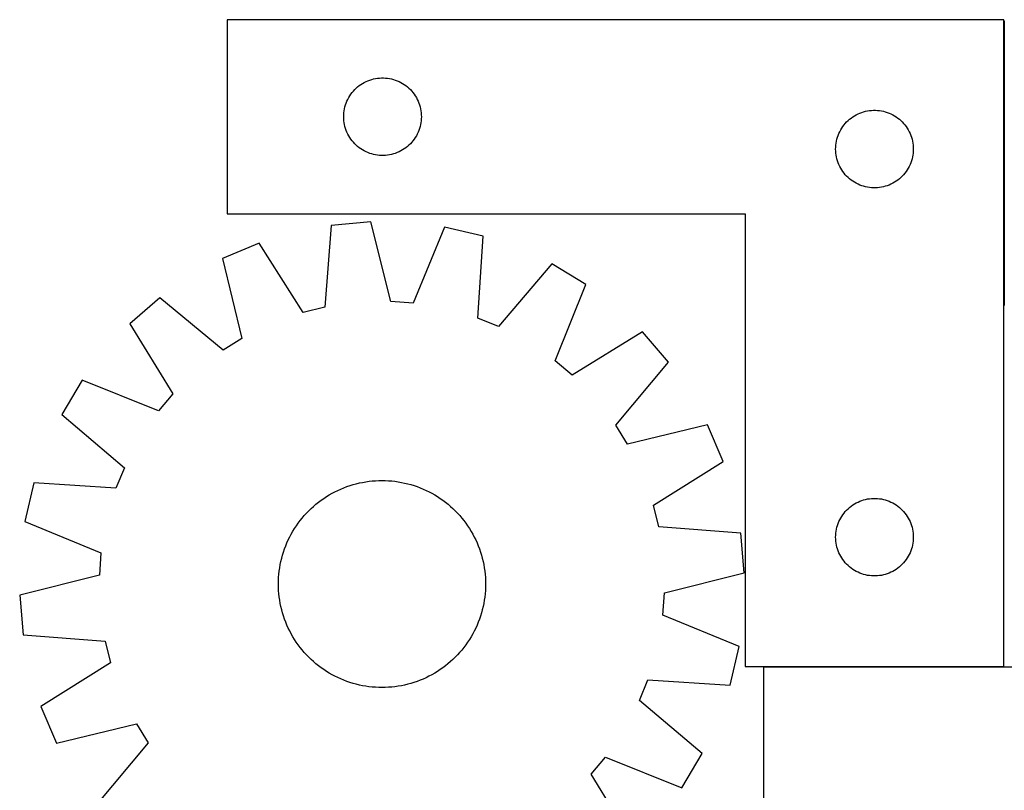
# Model space of a CAD drawing. Header units: millimetres. Extents: x 7 to 1492, y 7 to 2993.
# Tile 9 of 13: x 368 to 749, y 2696 to 2993. Entities that reach past the tile are written whole.
import ezdxf

# ---------------------------------------------------------------- set-up
doc = ezdxf.new("R2010")
doc.units = ezdxf.units.MM
doc.layers.add('COMMON', color=5, linetype='CONTINUOUS', true_color=0x0000ff)
doc.layers.add('CUT', color=7, linetype='CONTINUOUS', true_color=0x000000)

msp = doc.modelspace()

# ---------------------------------------------------------------- linework, layer by layer
at = {"layer": 'COMMON'}
for p, q in [((748.725556, 2992.995423), (748.725556, 2882.995423)), ((748.625556, 2743.315107), (655.755788, 2743.315107))]:
    msp.add_line(p, q, dxfattribs=at)
at = {"layer": 'CUT'}
for p, q in [((748.625556, 2993.415107), (448.625556, 2993.415107)), ((448.625556, 2993.415107), (448.625556, 2918.415107)), ((748.625556, 2743.415107), (748.625556, 2993.415107)), ((503.69742, 2970.082445), (504.433272, 2970.317355)), ((504.433272, 2970.317355), (505.18024, 2970.514072)), ((505.18024, 2970.514072), (505.936345, 2970.672076)), ((505.936345, 2970.672076), (506.699581, 2970.790947)), ((506.699581, 2970.790947), (507.467924, 2970.87037)), ((507.467924, 2970.87037), (508.239337, 2970.910134)), ((508.239337, 2970.910134), (509.011775, 2970.910134)), ((509.011775, 2970.910134), (509.783188, 2970.87037)), ((509.783188, 2970.87037), (510.551531, 2970.790947)), ((510.551531, 2970.790947), (511.314768, 2970.672076)), ((511.314768, 2970.672076), (512.070872, 2970.514072)), ((512.070872, 2970.514072), (512.817841, 2970.317355)), ((512.817841, 2970.317355), (513.553692, 2970.082445)), ((497.358577, 2965.817389), (497.883273, 2966.384269)), ((497.883273, 2966.384269), (498.436456, 2966.923387)), ((498.436456, 2966.923387), (499.016658, 2967.433313)), ((499.016658, 2967.433313), (499.622342, 2967.912695)), ((499.622342, 2967.912695), (500.2519, 2968.360262)), ((500.2519, 2968.360262), (500.903664, 2968.774826)), ((500.903664, 2968.774826), (501.575905, 2969.155289)), ((501.575905, 2969.155289), (502.26684, 2969.500641)), ((502.26684, 2969.500641), (502.974638, 2969.809966)), ((502.974638, 2969.809966), (503.69742, 2970.082445)), ((513.553692, 2970.082445), (514.276475, 2969.809966)), ((514.276475, 2969.809966), (514.984272, 2969.500641)), ((514.984272, 2969.500641), (515.675207, 2969.155289)), ((515.675207, 2969.155289), (516.347448, 2968.774826)), ((516.347448, 2968.774826), (516.999212, 2968.360262)), ((516.999212, 2968.360262), (517.62877, 2967.912695)), ((517.62877, 2967.912695), (518.234454, 2967.433313)), ((518.234454, 2967.433313), (518.814656, 2966.923387)), ((518.814656, 2966.923387), (519.367839, 2966.384269)), ((519.367839, 2966.384269), (519.892535, 2965.817389)), ((494.880803, 2961.921915), (495.20825, 2962.621514)), ((495.20825, 2962.621514), (495.571278, 2963.303328)), ((495.571278, 2963.303328), (495.968923, 2963.96555)), ((495.968923, 2963.96555), (496.400131, 2964.606423)), ((496.400131, 2964.606423), (496.863759, 2965.224249)), ((496.863759, 2965.224249), (497.358577, 2965.817389)), ((519.892535, 2965.817389), (520.387353, 2965.224249)), ((520.387353, 2965.224249), (520.850981, 2964.606423)), ((520.850981, 2964.606423), (521.28219, 2963.96555)), ((521.28219, 2963.96555), (521.679835, 2963.303328)), ((521.679835, 2963.303328), (522.042862, 2962.621514)), ((522.042862, 2962.621514), (522.37031, 2961.921915)), ((493.804238, 2958.223465), (493.942721, 2958.983388)), ((493.942721, 2958.983388), (494.12014, 2959.735174)), ((494.12014, 2959.735174), (494.336025, 2960.476829)), ((494.336025, 2960.476829), (494.589804, 2961.206388)), ((494.589804, 2961.206388), (494.880803, 2961.921915)), ((522.37031, 2961.921915), (522.661308, 2961.206388)), ((522.661308, 2961.206388), (522.915087, 2960.476829)), ((522.915087, 2960.476829), (523.130972, 2959.735174)), ((523.130972, 2959.735174), (523.308391, 2958.983388)), ((523.308391, 2958.983388), (523.446875, 2958.223465)), ((493.625556, 2955.915107), (493.645445, 2956.687288)), ((493.645445, 2955.142925), (493.625556, 2955.915107)), ((493.645445, 2956.687288), (493.705058, 2957.457422)), ((493.705058, 2954.372792), (493.645445, 2955.142925)), ((493.705058, 2957.457422), (493.804238, 2958.223465)), ((523.446875, 2958.223465), (523.546054, 2957.457422)), ((523.546054, 2957.457422), (523.605667, 2956.687288)), ((523.605667, 2955.142925), (523.546054, 2954.372792)), ((523.605667, 2956.687288), (523.625556, 2955.915107)), ((523.625556, 2955.915107), (523.605667, 2955.142925)), ((688.436456, 2954.423387), (689.016658, 2954.933313)), ((689.016658, 2954.933313), (689.622342, 2955.412695)), ((689.622342, 2955.412695), (690.2519, 2955.860262)), ((690.2519, 2955.860262), (690.903664, 2956.274826)), ((690.903664, 2956.274826), (691.575905, 2956.655289)), ((691.575905, 2956.655289), (692.26684, 2957.000641)), ((692.26684, 2957.000641), (692.974638, 2957.309966)), ((692.974638, 2957.309966), (693.69742, 2957.582445)), ((693.69742, 2957.582445), (694.433272, 2957.817355)), ((694.433272, 2957.817355), (695.18024, 2958.014072)), ((695.18024, 2958.014072), (695.936345, 2958.172076)), ((695.936345, 2958.172076), (696.699581, 2958.290947)), ((696.699581, 2958.290947), (697.467924, 2958.37037)), ((697.467924, 2958.37037), (698.239337, 2958.410134)), ((698.239337, 2958.410134), (699.011775, 2958.410134)), ((699.011775, 2958.410134), (699.783188, 2958.37037)), ((699.783188, 2958.37037), (700.551531, 2958.290947)), ((700.551531, 2958.290947), (701.314768, 2958.172076)), ((701.314768, 2958.172076), (702.070872, 2958.014072)), ((702.070872, 2958.014072), (702.817841, 2957.817355)), ((702.817841, 2957.817355), (703.553692, 2957.582445)), ((703.553692, 2957.582445), (704.276475, 2957.309966)), ((704.276475, 2957.309966), (704.984272, 2957.000641)), ((704.984272, 2957.000641), (705.675207, 2956.655289)), ((705.675207, 2956.655289), (706.347448, 2956.274826)), ((706.347448, 2956.274826), (706.999212, 2955.860262)), ((706.999212, 2955.860262), (707.62877, 2955.412695)), ((707.62877, 2955.412695), (708.234454, 2954.933313)), ((708.234454, 2954.933313), (708.814656, 2954.423387)), ((493.804238, 2953.606748), (493.705058, 2954.372792)), ((493.942721, 2952.846826), (493.804238, 2953.606748)), ((494.12014, 2952.09504), (493.942721, 2952.846826)), ((494.336025, 2951.353384), (494.12014, 2952.09504)), ((494.589804, 2950.623825), (494.336025, 2951.353384)), ((522.915087, 2951.353384), (522.661308, 2950.623825)), ((523.130972, 2952.09504), (522.915087, 2951.353384)), ((523.308391, 2952.846826), (523.130972, 2952.09504)), ((523.446875, 2953.606748), (523.308391, 2952.846826)), ((523.546054, 2954.372792), (523.446875, 2953.606748)), ((685.571278, 2950.803328), (685.968923, 2951.46555)), ((685.968923, 2951.46555), (686.400131, 2952.106423)), ((686.400131, 2952.106423), (686.863759, 2952.724249)), ((686.863759, 2952.724249), (687.358577, 2953.317389)), ((687.358577, 2953.317389), (687.883273, 2953.884269)), ((687.883273, 2953.884269), (688.436456, 2954.423387)), ((708.814656, 2954.423387), (709.367839, 2953.884269)), ((709.367839, 2953.884269), (709.892535, 2953.317389)), ((709.892535, 2953.317389), (710.387353, 2952.724249)), ((710.387353, 2952.724249), (710.850981, 2952.106423)), ((710.850981, 2952.106423), (711.28219, 2951.46555)), ((711.28219, 2951.46555), (711.679835, 2950.803328)), ((494.880803, 2949.908298), (494.589804, 2950.623825)), ((495.20825, 2949.2087), (494.880803, 2949.908298)), ((495.571278, 2948.526886), (495.20825, 2949.2087)), ((495.968923, 2947.864664), (495.571278, 2948.526886)), ((496.400131, 2947.22379), (495.968923, 2947.864664)), ((521.28219, 2947.864664), (520.850981, 2947.22379)), ((521.679835, 2948.526886), (521.28219, 2947.864664)), ((522.042862, 2949.2087), (521.679835, 2948.526886)), ((522.37031, 2949.908298), (522.042862, 2949.2087)), ((522.661308, 2950.623825), (522.37031, 2949.908298)), ((684.12014, 2947.235174), (684.336025, 2947.976829)), ((684.336025, 2947.976829), (684.589804, 2948.706388)), ((684.589804, 2948.706388), (684.880803, 2949.421915)), ((684.880803, 2949.421915), (685.20825, 2950.121514)), ((685.20825, 2950.121514), (685.571278, 2950.803328)), ((711.679835, 2950.803328), (712.042862, 2950.121514)), ((712.042862, 2950.121514), (712.37031, 2949.421915)), ((712.37031, 2949.421915), (712.661308, 2948.706388)), ((712.661308, 2948.706388), (712.915087, 2947.976829)), ((712.915087, 2947.976829), (713.130972, 2947.235174)), ((496.863759, 2946.605965), (496.400131, 2947.22379)), ((497.358577, 2946.012825), (496.863759, 2946.605965)), ((497.883273, 2945.445944), (497.358577, 2946.012825)), ((498.436456, 2944.906826), (497.883273, 2945.445944)), ((499.016658, 2944.3969), (498.436456, 2944.906826)), ((499.622342, 2943.917518), (499.016658, 2944.3969)), ((500.2519, 2943.469952), (499.622342, 2943.917518)), ((517.62877, 2943.917518), (516.999212, 2943.469952)), ((518.234454, 2944.3969), (517.62877, 2943.917518)), ((518.814656, 2944.906826), (518.234454, 2944.3969)), ((519.367839, 2945.445944), (518.814656, 2944.906826)), ((519.892535, 2946.012825), (519.367839, 2945.445944)), ((520.387353, 2946.605965), (519.892535, 2946.012825)), ((520.850981, 2947.22379), (520.387353, 2946.605965)), ((683.625556, 2943.415107), (683.645445, 2944.187288)), ((683.645445, 2944.187288), (683.705058, 2944.957422)), ((683.705058, 2944.957422), (683.804238, 2945.723465)), ((683.804238, 2945.723465), (683.942721, 2946.483388)), ((683.942721, 2946.483388), (684.12014, 2947.235174)), ((713.130972, 2947.235174), (713.308391, 2946.483388)), ((713.308391, 2946.483388), (713.446875, 2945.723465)), ((713.446875, 2945.723465), (713.546054, 2944.957422)), ((713.546054, 2944.957422), (713.605667, 2944.187288)), ((713.605667, 2944.187288), (713.625556, 2943.415107)), ((500.903664, 2943.055387), (500.2519, 2943.469952)), ((501.575905, 2942.674925), (500.903664, 2943.055387)), ((502.26684, 2942.329573), (501.575905, 2942.674925)), ((502.974638, 2942.020247), (502.26684, 2942.329573)), ((503.69742, 2941.747768), (502.974638, 2942.020247)), ((504.433272, 2941.512859), (503.69742, 2941.747768)), ((505.18024, 2941.316141), (504.433272, 2941.512859)), ((505.936345, 2941.158137), (505.18024, 2941.316141)), ((506.699581, 2941.039267), (505.936345, 2941.158137)), ((507.467924, 2940.959844), (506.699581, 2941.039267)), ((508.239337, 2940.92008), (507.467924, 2940.959844)), ((509.011775, 2940.92008), (508.239337, 2940.92008)), ((509.783188, 2940.959844), (509.011775, 2940.92008)), ((510.551531, 2941.039267), (509.783188, 2940.959844)), ((511.314768, 2941.158137), (510.551531, 2941.039267)), ((512.070872, 2941.316141), (511.314768, 2941.158137)), ((512.817841, 2941.512859), (512.070872, 2941.316141)), ((513.553692, 2941.747768), (512.817841, 2941.512859)), ((514.276475, 2942.020247), (513.553692, 2941.747768)), ((514.984272, 2942.329573), (514.276475, 2942.020247)), ((515.675207, 2942.674925), (514.984272, 2942.329573)), ((516.347448, 2943.055387), (515.675207, 2942.674925)), ((516.999212, 2943.469952), (516.347448, 2943.055387)), ((683.645445, 2942.642925), (683.625556, 2943.415107)), ((683.705058, 2941.872792), (683.645445, 2942.642925)), ((683.804238, 2941.106748), (683.705058, 2941.872792)), ((683.942721, 2940.346826), (683.804238, 2941.106748)), ((684.12014, 2939.59504), (683.942721, 2940.346826)), ((713.308391, 2940.346826), (713.130972, 2939.59504)), ((713.446875, 2941.106748), (713.308391, 2940.346826)), ((713.546054, 2941.872792), (713.446875, 2941.106748)), ((713.605667, 2942.642925), (713.546054, 2941.872792)), ((713.625556, 2943.415107), (713.605667, 2942.642925)), ((684.336025, 2938.853384), (684.12014, 2939.59504)), ((684.589804, 2938.123825), (684.336025, 2938.853384)), ((684.880803, 2937.408298), (684.589804, 2938.123825)), ((685.20825, 2936.7087), (684.880803, 2937.408298)), ((685.571278, 2936.026886), (685.20825, 2936.7087)), ((685.968923, 2935.364664), (685.571278, 2936.026886)), ((711.679835, 2936.026886), (711.28219, 2935.364664)), ((712.042862, 2936.7087), (711.679835, 2936.026886)), ((712.37031, 2937.408298), (712.042862, 2936.7087)), ((712.661308, 2938.123825), (712.37031, 2937.408298)), ((712.915087, 2938.853384), (712.661308, 2938.123825)), ((713.130972, 2939.59504), (712.915087, 2938.853384)), ((686.400131, 2934.72379), (685.968923, 2935.364664)), ((686.863759, 2934.105965), (686.400131, 2934.72379)), ((687.358577, 2933.512825), (686.863759, 2934.105965)), ((687.883273, 2932.945944), (687.358577, 2933.512825)), ((688.436456, 2932.406826), (687.883273, 2932.945944)), ((689.016658, 2931.8969), (688.436456, 2932.406826)), ((708.814656, 2932.406826), (708.234454, 2931.8969)), ((709.367839, 2932.945944), (708.814656, 2932.406826)), ((709.892535, 2933.512825), (709.367839, 2932.945944)), ((710.387353, 2934.105965), (709.892535, 2933.512825)), ((710.850981, 2934.72379), (710.387353, 2934.105965)), ((711.28219, 2935.364664), (710.850981, 2934.72379)), ((689.622342, 2931.417518), (689.016658, 2931.8969)), ((690.2519, 2930.969952), (689.622342, 2931.417518)), ((690.903664, 2930.555387), (690.2519, 2930.969952)), ((691.575905, 2930.174925), (690.903664, 2930.555387)), ((692.26684, 2929.829573), (691.575905, 2930.174925)), ((692.974638, 2929.520247), (692.26684, 2929.829573)), ((693.69742, 2929.247768), (692.974638, 2929.520247)), ((694.433272, 2929.012859), (693.69742, 2929.247768)), ((695.18024, 2928.816141), (694.433272, 2929.012859)), ((695.936345, 2928.658137), (695.18024, 2928.816141)), ((696.699581, 2928.539267), (695.936345, 2928.658137)), ((697.467924, 2928.459844), (696.699581, 2928.539267)), ((698.239337, 2928.42008), (697.467924, 2928.459844)), ((699.011775, 2928.42008), (698.239337, 2928.42008)), ((699.783188, 2928.459844), (699.011775, 2928.42008)), ((700.551531, 2928.539267), (699.783188, 2928.459844)), ((701.314768, 2928.658137), (700.551531, 2928.539267)), ((702.070872, 2928.816141), (701.314768, 2928.658137)), ((702.817841, 2929.012859), (702.070872, 2928.816141)), ((703.553692, 2929.247768), (702.817841, 2929.012859)), ((704.276475, 2929.520247), (703.553692, 2929.247768)), ((704.984272, 2929.829573), (704.276475, 2929.520247)), ((705.675207, 2930.174925), (704.984272, 2929.829573)), ((706.347448, 2930.555387), (705.675207, 2930.174925)), ((706.999212, 2930.969952), (706.347448, 2930.555387)), ((707.62877, 2931.417518), (706.999212, 2930.969952)), ((708.234454, 2931.8969), (707.62877, 2931.417518)), ((448.625556, 2918.415107), (648.625556, 2918.415107)), ((648.625556, 2918.415107), (648.625556, 2743.415107)), ((488.720961, 2913.9201), (486.294328, 2882.248564)), ((504.04998, 2915.243625), (488.720961, 2913.9201)), ((511.869344, 2884.45674), (504.04998, 2915.243625)), ((532.517023, 2913.220432), (520.422114, 2883.848882)), ((547.504778, 2909.742252), (532.517023, 2913.220432)), ((545.427764, 2878.045868), (547.504778, 2909.742252)), ((461.021994, 2907.047471), (446.852222, 2901.051797)), ((477.972321, 2880.18372), (461.021994, 2907.047471)), ((446.852222, 2901.051797), (454.331399, 2870.180505)), ((573.953343, 2899.021281), (553.374094, 2874.82481)), ((587.132729, 2891.081864), (573.953343, 2899.021281)), ((575.36265, 2861.578644), (587.132729, 2891.081864)), ((422.632698, 2885.956086), (411.009209, 2875.875161)), ((447.054773, 2865.64508), (422.632698, 2885.956086)), ((520.422114, 2883.848882), (511.869344, 2884.45674)), ((486.294328, 2882.248564), (477.972321, 2880.18372)), ((411.009209, 2875.875161), (427.662083, 2848.826011)), ((553.374094, 2874.82481), (545.427764, 2878.045868)), ((608.973847, 2872.712559), (581.924697, 2856.059684)), ((619.054772, 2861.08907), (608.973847, 2872.712559)), ((454.331399, 2870.180505), (447.054773, 2865.64508)), ((581.924697, 2856.059684), (575.36265, 2861.578644)), ((598.743766, 2836.666995), (619.054772, 2861.08907)), ((392.639904, 2854.034043), (384.700486, 2840.854657)), ((422.143124, 2842.263964), (392.639904, 2854.034043)), ((427.662083, 2848.826011), (422.143124, 2842.263964)), ((384.700486, 2840.854657), (408.896958, 2820.275408)), ((603.279191, 2829.390368), (598.743766, 2836.666995)), ((634.150483, 2836.869546), (603.279191, 2829.390368)), ((640.146157, 2822.699774), (634.150483, 2836.869546)), ((613.282406, 2805.749446), (640.146157, 2822.699774)), ((408.896958, 2820.275408), (405.6759, 2812.329078)), ((373.979516, 2814.406092), (370.501335, 2799.418337)), ((405.6759, 2812.329078), (373.979516, 2814.406092)), ((498.472948, 2814.057515), (499.694892, 2814.350533)), ((499.694892, 2814.350533), (500.925437, 2814.605025)), ((500.925437, 2814.605025), (502.163368, 2814.820739)), ((502.163368, 2814.820739), (503.407464, 2814.997462)), ((503.407464, 2814.997462), (504.656498, 2815.13502)), ((504.656498, 2815.13502), (505.909236, 2815.233277)), ((505.909236, 2815.233277), (507.164442, 2815.292136)), ((507.164442, 2815.292136), (508.420878, 2815.311539)), ((508.420878, 2815.311539), (509.677303, 2815.291467)), ((509.677303, 2815.291467), (510.932477, 2815.23194)), ((510.932477, 2815.23194), (512.185163, 2815.133016)), ((512.185163, 2815.133016), (513.434123, 2814.994792)), ((513.434123, 2814.994792), (514.678125, 2814.817407)), ((514.678125, 2814.817407), (515.915941, 2814.601034)), ((515.915941, 2814.601034), (517.14635, 2814.345886)), ((517.14635, 2814.345886), (518.368138, 2814.052217)), ((489.149414, 2810.368938), (490.260097, 2810.956636)), ((490.260097, 2810.956636), (491.388693, 2811.509156)), ((491.388693, 2811.509156), (492.534087, 2812.025954)), ((492.534087, 2812.025954), (493.695148, 2812.50652)), ((493.695148, 2812.50652), (494.870732, 2812.950378)), ((494.870732, 2812.950378), (496.059677, 2813.357091)), ((496.059677, 2813.357091), (497.260811, 2813.726258)), ((497.260811, 2813.726258), (498.472948, 2814.057515)), ((518.368138, 2814.052217), (519.580099, 2813.720315)), ((519.580099, 2813.720315), (520.781036, 2813.350509)), ((520.781036, 2813.350509), (521.969764, 2812.943162)), ((521.969764, 2812.943162), (523.145111, 2812.498678)), ((523.145111, 2812.498678), (524.305917, 2812.017494)), ((524.305917, 2812.017494), (525.451035, 2811.500087)), ((525.451035, 2811.500087), (526.579336, 2810.946965)), ((526.579336, 2810.946965), (527.689706, 2810.358676)), ((482.921475, 2806.138858), (483.902361, 2806.924268)), ((483.902361, 2806.924268), (484.907434, 2807.67848)), ((484.907434, 2807.67848), (485.935702, 2808.400749)), ((485.935702, 2808.400749), (486.986149, 2809.090364)), ((486.986149, 2809.090364), (488.057738, 2809.746642)), ((488.057738, 2809.746642), (489.149414, 2810.368938)), ((527.689706, 2810.358676), (528.78105, 2809.735799)), ((528.78105, 2809.735799), (529.852291, 2809.07895)), ((529.852291, 2809.07895), (530.90237, 2808.388776)), ((530.90237, 2808.388776), (531.930253, 2807.665959)), ((531.930253, 2807.665959), (532.934924, 2806.911212)), ((532.934924, 2806.911212), (533.915392, 2806.12528)), ((690.903664, 2806.274826), (691.575905, 2806.655289)), ((691.575905, 2806.655289), (692.26684, 2807.000641)), ((692.26684, 2807.000641), (692.974638, 2807.309966)), ((692.974638, 2807.309966), (693.69742, 2807.582445)), ((693.69742, 2807.582445), (694.433272, 2807.817355)), ((694.433272, 2807.817355), (695.18024, 2808.014072)), ((695.18024, 2808.014072), (695.936345, 2808.172076)), ((695.936345, 2808.172076), (696.699581, 2808.290947)), ((696.699581, 2808.290947), (697.467924, 2808.37037)), ((697.467924, 2808.37037), (698.239337, 2808.410134)), ((698.239337, 2808.410134), (699.011775, 2808.410134)), ((699.011775, 2808.410134), (699.783188, 2808.37037)), ((699.783188, 2808.37037), (700.551531, 2808.290947)), ((700.551531, 2808.290947), (701.314768, 2808.172076)), ((701.314768, 2808.172076), (702.070872, 2808.014072)), ((702.070872, 2808.014072), (702.817841, 2807.817355)), ((702.817841, 2807.817355), (703.553692, 2807.582445)), ((703.553692, 2807.582445), (704.276475, 2807.309966)), ((704.276475, 2807.309966), (704.984272, 2807.000641)), ((704.984272, 2807.000641), (705.675207, 2806.655289)), ((705.675207, 2806.655289), (706.347448, 2806.274826)), ((479.258774, 2802.701188), (480.133488, 2803.603342)), ((480.133488, 2803.603342), (481.036108, 2804.477576)), ((481.036108, 2804.477576), (481.965742, 2805.323026)), ((481.965742, 2805.323026), (482.921475, 2806.138858)), ((533.915392, 2806.12528), (534.87069, 2805.308939)), ((534.87069, 2805.308939), (535.799874, 2804.462994)), ((535.799874, 2804.462994), (536.702028, 2803.58828)), ((536.702028, 2803.58828), (537.576262, 2802.68566)), ((615.34725, 2797.42744), (613.282406, 2805.749446)), ((686.863759, 2802.724249), (687.358577, 2803.317389)), ((687.358577, 2803.317389), (687.883273, 2803.884269)), ((687.883273, 2803.884269), (688.436456, 2804.423387)), ((688.436456, 2804.423387), (689.016658, 2804.933313)), ((689.016658, 2804.933313), (689.622342, 2805.412695)), ((689.622342, 2805.412695), (690.2519, 2805.860262)), ((690.2519, 2805.860262), (690.903664, 2806.274826)), ((706.347448, 2806.274826), (706.999212, 2805.860262)), ((706.999212, 2805.860262), (707.62877, 2805.412695)), ((707.62877, 2805.412695), (708.234454, 2804.933313)), ((708.234454, 2804.933313), (708.814656, 2804.423387)), ((708.814656, 2804.423387), (709.367839, 2803.884269)), ((709.367839, 2803.884269), (709.892535, 2803.317389)), ((709.892535, 2803.317389), (710.387353, 2802.724249)), ((370.501335, 2799.418337), (399.872885, 2787.323428)), ((476.055809, 2798.831567), (476.810555, 2799.836238)), ((476.810555, 2799.836238), (477.596487, 2800.816706)), ((477.596487, 2800.816706), (478.412829, 2801.772004)), ((478.412829, 2801.772004), (479.258774, 2802.701188)), ((537.576262, 2802.68566), (538.421712, 2801.756025)), ((538.421712, 2801.756025), (539.237544, 2800.800293)), ((539.237544, 2800.800293), (540.022954, 2799.819406)), ((540.022954, 2799.819406), (540.777166, 2798.814333)), ((684.589804, 2798.706388), (684.880803, 2799.421915)), ((684.880803, 2799.421915), (685.20825, 2800.121514)), ((685.20825, 2800.121514), (685.571278, 2800.803328)), ((685.571278, 2800.803328), (685.968923, 2801.46555)), ((685.968923, 2801.46555), (686.400131, 2802.106423)), ((686.400131, 2802.106423), (686.863759, 2802.724249)), ((710.387353, 2802.724249), (710.850981, 2802.106423)), ((710.850981, 2802.106423), (711.28219, 2801.46555)), ((711.28219, 2801.46555), (711.679835, 2800.803328)), ((711.679835, 2800.803328), (712.042862, 2800.121514)), ((712.042862, 2800.121514), (712.37031, 2799.421915)), ((712.37031, 2799.421915), (712.661308, 2798.706388)), ((473.363092, 2794.59102), (473.985969, 2795.682364)), ((473.985969, 2795.682364), (474.642818, 2796.753605)), ((474.642818, 2796.753605), (475.332992, 2797.803684)), ((475.332992, 2797.803684), (476.055809, 2798.831567)), ((540.777166, 2798.814333), (541.499435, 2797.786066)), ((541.499435, 2797.786066), (542.18905, 2796.735619)), ((542.18905, 2796.735619), (542.845328, 2795.664029)), ((542.845328, 2795.664029), (543.467624, 2794.572354)), ((647.018786, 2795.000807), (615.34725, 2797.42744)), ((683.705058, 2794.957422), (683.804238, 2795.723465)), ((683.804238, 2795.723465), (683.942721, 2796.483388)), ((683.942721, 2796.483388), (684.12014, 2797.235174)), ((684.12014, 2797.235174), (684.336025, 2797.976829)), ((684.336025, 2797.976829), (684.589804, 2798.706388)), ((712.661308, 2798.706388), (712.915087, 2797.976829)), ((712.915087, 2797.976829), (713.130972, 2797.235174)), ((713.130972, 2797.235174), (713.308391, 2796.483388)), ((713.308391, 2796.483388), (713.446875, 2795.723465)), ((713.446875, 2795.723465), (713.546054, 2794.957422)), ((471.704273, 2791.207231), (472.221681, 2792.352349)), ((472.221681, 2792.352349), (472.774802, 2793.48065)), ((472.774802, 2793.48065), (473.363092, 2794.59102)), ((543.467624, 2794.572354), (544.055322, 2793.46167)), ((544.055322, 2793.46167), (544.607843, 2792.333075)), ((544.607843, 2792.333075), (545.12464, 2791.187681)), ((648.342311, 2779.671787), (647.018786, 2795.000807)), ((683.625556, 2793.415107), (683.645445, 2794.187288)), ((683.645445, 2792.642925), (683.625556, 2793.415107)), ((683.645445, 2794.187288), (683.705058, 2794.957422)), ((683.705058, 2791.872792), (683.645445, 2792.642925)), ((683.804238, 2791.106748), (683.705058, 2791.872792)), ((713.546054, 2791.872792), (713.446875, 2791.106748)), ((713.546054, 2794.957422), (713.605667, 2794.187288)), ((713.605667, 2792.642925), (713.546054, 2791.872792)), ((713.605667, 2794.187288), (713.625556, 2793.415107)), ((713.625556, 2793.415107), (713.605667, 2792.642925)), ((470.001452, 2786.481412), (470.371259, 2787.68235)), ((470.371259, 2787.68235), (470.778605, 2788.871078)), ((470.778605, 2788.871078), (471.223089, 2790.046425)), ((471.223089, 2790.046425), (471.704273, 2791.207231)), ((545.12464, 2791.187681), (545.605206, 2790.026619)), ((545.605206, 2790.026619), (546.049064, 2788.851036)), ((546.049064, 2788.851036), (546.455777, 2787.662091)), ((546.455777, 2787.662091), (546.824944, 2786.460957)), ((683.942721, 2790.346826), (683.804238, 2791.106748)), ((684.12014, 2789.59504), (683.942721, 2790.346826)), ((684.336025, 2788.853384), (684.12014, 2789.59504)), ((684.589804, 2788.123825), (684.336025, 2788.853384)), ((684.880803, 2787.408298), (684.589804, 2788.123825)), ((712.661308, 2788.123825), (712.37031, 2787.408298)), ((712.915087, 2788.853384), (712.661308, 2788.123825)), ((713.130972, 2789.59504), (712.915087, 2788.853384)), ((713.308391, 2790.346826), (713.130972, 2789.59504)), ((713.446875, 2791.106748), (713.308391, 2790.346826)), ((399.872885, 2787.323428), (399.265028, 2778.770658)), ((469.120734, 2782.817255), (469.375881, 2784.047664)), ((469.375881, 2784.047664), (469.66955, 2785.269452)), ((469.66955, 2785.269452), (470.001452, 2786.481412)), ((546.824944, 2786.460957), (547.156201, 2785.24882)), ((547.156201, 2785.24882), (547.449219, 2784.026876)), ((547.449219, 2784.026876), (547.703711, 2782.796331)), ((685.20825, 2786.7087), (684.880803, 2787.408298)), ((685.571278, 2786.026886), (685.20825, 2786.7087)), ((685.968923, 2785.364664), (685.571278, 2786.026886)), ((686.400131, 2784.72379), (685.968923, 2785.364664)), ((686.863759, 2784.105965), (686.400131, 2784.72379)), ((687.358577, 2783.512825), (686.863759, 2784.105965)), ((710.387353, 2784.105965), (709.892535, 2783.512825)), ((710.850981, 2784.72379), (710.387353, 2784.105965)), ((711.28219, 2785.364664), (710.850981, 2784.72379)), ((711.679835, 2786.026886), (711.28219, 2785.364664)), ((712.042862, 2786.7087), (711.679835, 2786.026886)), ((712.37031, 2787.408298), (712.042862, 2786.7087)), ((468.588752, 2779.086477), (468.726975, 2780.335437)), ((468.726975, 2780.335437), (468.904361, 2781.579439)), ((468.904361, 2781.579439), (469.120734, 2782.817255)), ((547.703711, 2782.796331), (547.919425, 2781.558399)), ((547.919425, 2781.558399), (548.096148, 2780.314303)), ((548.096148, 2780.314303), (548.233706, 2779.06527)), ((687.883273, 2782.945944), (687.358577, 2783.512825)), ((688.436456, 2782.406826), (687.883273, 2782.945944)), ((689.016658, 2781.8969), (688.436456, 2782.406826)), ((689.622342, 2781.417518), (689.016658, 2781.8969)), ((690.2519, 2780.969952), (689.622342, 2781.417518)), ((690.903664, 2780.555387), (690.2519, 2780.969952)), ((691.575905, 2780.174925), (690.903664, 2780.555387)), ((692.26684, 2779.829573), (691.575905, 2780.174925)), ((705.675207, 2780.174925), (704.984272, 2779.829573)), ((706.347448, 2780.555387), (705.675207, 2780.174925)), ((706.999212, 2780.969952), (706.347448, 2780.555387)), ((707.62877, 2781.417518), (706.999212, 2780.969952)), ((708.234454, 2781.8969), (707.62877, 2781.417518)), ((708.814656, 2782.406826), (708.234454, 2781.8969)), ((709.367839, 2782.945944), (708.814656, 2782.406826)), ((709.892535, 2783.512825), (709.367839, 2782.945944)), ((399.265028, 2778.770658), (368.478142, 2770.951294)), ((468.410228, 2775.322192), (468.4303, 2776.578617)), ((468.4303, 2776.578617), (468.489828, 2777.833791)), ((468.489828, 2777.833791), (468.588752, 2779.086477)), ((548.233706, 2779.06527), (548.331963, 2777.812532)), ((548.331963, 2777.812532), (548.390822, 2776.557325)), ((548.390822, 2776.557325), (548.410225, 2775.30089)), ((617.555426, 2771.852424), (648.342311, 2779.671787)), ((692.974638, 2779.520247), (692.26684, 2779.829573)), ((693.69742, 2779.247768), (692.974638, 2779.520247)), ((694.433272, 2779.012859), (693.69742, 2779.247768)), ((695.18024, 2778.816141), (694.433272, 2779.012859)), ((695.936345, 2778.658137), (695.18024, 2778.816141)), ((696.699581, 2778.539267), (695.936345, 2778.658137)), ((697.467924, 2778.459844), (696.699581, 2778.539267)), ((698.239337, 2778.42008), (697.467924, 2778.459844)), ((699.011775, 2778.42008), (698.239337, 2778.42008)), ((699.783188, 2778.459844), (699.011775, 2778.42008)), ((700.551531, 2778.539267), (699.783188, 2778.459844)), ((701.314768, 2778.658137), (700.551531, 2778.539267)), ((702.070872, 2778.816141), (701.314768, 2778.658137)), ((702.817841, 2779.012859), (702.070872, 2778.816141)), ((703.553692, 2779.247768), (702.817841, 2779.012859)), ((704.276475, 2779.520247), (703.553692, 2779.247768)), ((704.984272, 2779.829573), (704.276475, 2779.520247)), ((468.429631, 2774.065756), (468.410228, 2775.322192)), ((468.48849, 2772.81055), (468.429631, 2774.065756)), ((468.586747, 2771.557812), (468.48849, 2772.81055)), ((548.330626, 2772.78929), (548.231702, 2771.536605)), ((548.390153, 2774.044465), (548.330626, 2772.78929)), ((548.410225, 2775.30089), (548.390153, 2774.044465)), ((368.478142, 2770.951294), (369.801667, 2755.622275)), ((468.724305, 2770.308778), (468.586747, 2771.557812)), ((468.901028, 2769.064682), (468.724305, 2770.308778)), ((469.116742, 2767.826751), (468.901028, 2769.064682)), ((547.916093, 2769.043643), (547.69972, 2767.805826)), ((548.093479, 2770.287645), (547.916093, 2769.043643)), ((548.231702, 2771.536605), (548.093479, 2770.287645)), ((616.947569, 2763.299653), (617.555426, 2771.852424)), ((469.371234, 2766.596206), (469.116742, 2767.826751)), ((469.664253, 2765.374262), (469.371234, 2766.596206)), ((469.995509, 2764.162125), (469.664253, 2765.374262)), ((547.150903, 2765.353629), (546.819001, 2764.141669)), ((547.444572, 2766.575417), (547.150903, 2765.353629)), ((547.69972, 2767.805826), (547.444572, 2766.575417)), ((470.364676, 2762.960991), (469.995509, 2764.162125)), ((470.77139, 2761.772046), (470.364676, 2762.960991)), ((471.215248, 2760.596462), (470.77139, 2761.772046)), ((546.041848, 2761.752003), (545.597364, 2760.576656)), ((546.449195, 2762.940732), (546.041848, 2761.752003)), ((546.819001, 2764.141669), (546.449195, 2762.940732)), ((646.319118, 2751.204745), (616.947569, 2763.299653)), ((471.695813, 2759.4354), (471.215248, 2760.596462)), ((472.212611, 2758.290007), (471.695813, 2759.4354)), ((472.765132, 2757.161411), (472.212611, 2758.290007)), ((473.35283, 2756.050728), (472.765132, 2757.161411)), ((544.598773, 2758.270733), (544.045651, 2757.142431)), ((545.116181, 2759.415851), (544.598773, 2758.270733)), ((545.597364, 2760.576656), (545.116181, 2759.415851)), ((369.801667, 2755.622275), (401.473203, 2753.195641)), ((473.975125, 2754.959052), (473.35283, 2756.050728)), ((474.631404, 2753.887462), (473.975125, 2754.959052)), ((475.321018, 2752.837015), (474.631404, 2753.887462)), ((542.177636, 2753.869477), (541.487462, 2752.819397)), ((542.834485, 2754.940717), (542.177636, 2753.869477)), ((543.457362, 2756.032061), (542.834485, 2754.940717)), ((544.045651, 2757.142431), (543.457362, 2756.032061)), ((401.473203, 2753.195641), (403.538048, 2744.873635)), ((476.043288, 2751.808748), (475.321018, 2752.837015)), ((476.797499, 2750.803675), (476.043288, 2751.808748)), ((477.582909, 2749.822789), (476.797499, 2750.803675)), ((478.398742, 2748.867056), (477.582909, 2749.822789)), ((539.223966, 2749.806375), (538.407625, 2748.851078)), ((540.009898, 2750.786844), (539.223966, 2749.806375)), ((540.764645, 2751.791515), (540.009898, 2750.786844)), ((541.487462, 2752.819397), (540.764645, 2751.791515)), ((642.840938, 2736.21699), (646.319118, 2751.204745)), ((479.244192, 2747.937422), (478.398742, 2748.867056)), ((480.118425, 2747.034802), (479.244192, 2747.937422)), ((481.020579, 2746.160088), (480.118425, 2747.034802)), ((481.949764, 2745.314143), (481.020579, 2746.160088)), ((535.784346, 2746.145506), (534.854711, 2745.300055)), ((536.686966, 2747.019739), (535.784346, 2746.145506)), ((537.56168, 2747.921893), (536.686966, 2747.019739)), ((538.407625, 2748.851078), (537.56168, 2747.921893)), ((403.538048, 2744.873635), (376.674296, 2727.923308)), ((482.905062, 2744.497801), (481.949764, 2745.314143)), ((483.88553, 2743.711869), (482.905062, 2744.497801)), ((484.890201, 2742.957122), (483.88553, 2743.711869)), ((485.918083, 2742.234306), (484.890201, 2742.957122)), ((486.968163, 2741.544132), (485.918083, 2742.234306)), ((530.884752, 2742.222332), (529.834305, 2741.532718)), ((531.913019, 2742.944602), (530.884752, 2742.222332)), ((532.918092, 2743.698813), (531.913019, 2742.944602)), ((533.898979, 2744.484223), (532.918092, 2743.698813)), ((534.854711, 2745.300055), (533.898979, 2744.484223)), ((648.625556, 2743.415107), (748.625556, 2743.415107)), ((655.755788, 2743.215106), (655.755788, 2563.215106)), ((765.755788, 2743.215106), (655.755788, 2743.215106)), ((488.039403, 2740.887283), (486.968163, 2741.544132)), ((489.130747, 2740.264406), (488.039403, 2740.887283)), ((490.241117, 2739.676116), (489.130747, 2740.264406)), ((491.369419, 2739.122995), (490.241117, 2739.676116)), ((492.514537, 2738.605587), (491.369419, 2739.122995)), ((493.675342, 2738.124403), (492.514537, 2738.605587)), ((524.286367, 2738.597127), (523.125305, 2738.116562)), ((525.431761, 2739.113925), (524.286367, 2738.597127)), ((526.560356, 2739.666446), (525.431761, 2739.113925)), ((527.67104, 2740.254144), (526.560356, 2739.666446)), ((528.762715, 2740.876439), (527.67104, 2740.254144)), ((529.834305, 2741.532718), (528.762715, 2740.876439)), ((607.923496, 2730.347674), (611.144554, 2738.294003)), ((611.144554, 2738.294003), (642.840938, 2736.21699)), ((494.850689, 2737.679919), (493.675342, 2738.124403)), ((496.039418, 2737.272573), (494.850689, 2737.679919)), ((497.240355, 2736.902766), (496.039418, 2737.272573)), ((498.452315, 2736.570864), (497.240355, 2736.902766)), ((499.674103, 2736.277195), (498.452315, 2736.570864)), ((500.904512, 2736.022048), (499.674103, 2736.277195)), ((502.142329, 2735.805675), (500.904512, 2736.022048)), ((503.386331, 2735.628289), (502.142329, 2735.805675)), ((504.635291, 2735.490066), (503.386331, 2735.628289)), ((505.887976, 2735.391142), (504.635291, 2735.490066)), ((507.143151, 2735.331614), (505.887976, 2735.391142)), ((508.399576, 2735.311542), (507.143151, 2735.331614)), ((509.656012, 2735.330945), (508.399576, 2735.311542)), ((510.911218, 2735.389804), (509.656012, 2735.330945)), ((512.163956, 2735.488061), (510.911218, 2735.389804)), ((513.412989, 2735.625619), (512.163956, 2735.488061)), ((514.657085, 2735.802342), (513.412989, 2735.625619)), ((515.895017, 2736.018056), (514.657085, 2735.802342)), ((517.125562, 2736.272548), (515.895017, 2736.018056)), ((518.347506, 2736.565567), (517.125562, 2736.272548)), ((519.559643, 2736.896823), (518.347506, 2736.565567)), ((520.760777, 2737.26599), (519.559643, 2736.896823)), ((521.949722, 2737.672703), (520.760777, 2737.26599)), ((523.125305, 2738.116562), (521.949722, 2737.672703)), ((376.674296, 2727.923308), (382.669971, 2713.753536)), ((632.119967, 2709.768424), (607.923496, 2730.347674)), ((382.669971, 2713.753536), (413.541262, 2721.232713)), ((413.541262, 2721.232713), (418.076688, 2713.956087)), ((418.076688, 2713.956087), (397.765681, 2689.534012)), ((589.15837, 2701.797071), (594.67733, 2708.359118)), ((594.67733, 2708.359118), (624.18055, 2696.589039)), ((624.18055, 2696.589039), (632.119967, 2709.768424)), ((605.811245, 2674.74792), (589.15837, 2701.797071))]:
    msp.add_line(p, q, dxfattribs=at)

doc.saveas('drawing.dxf')
